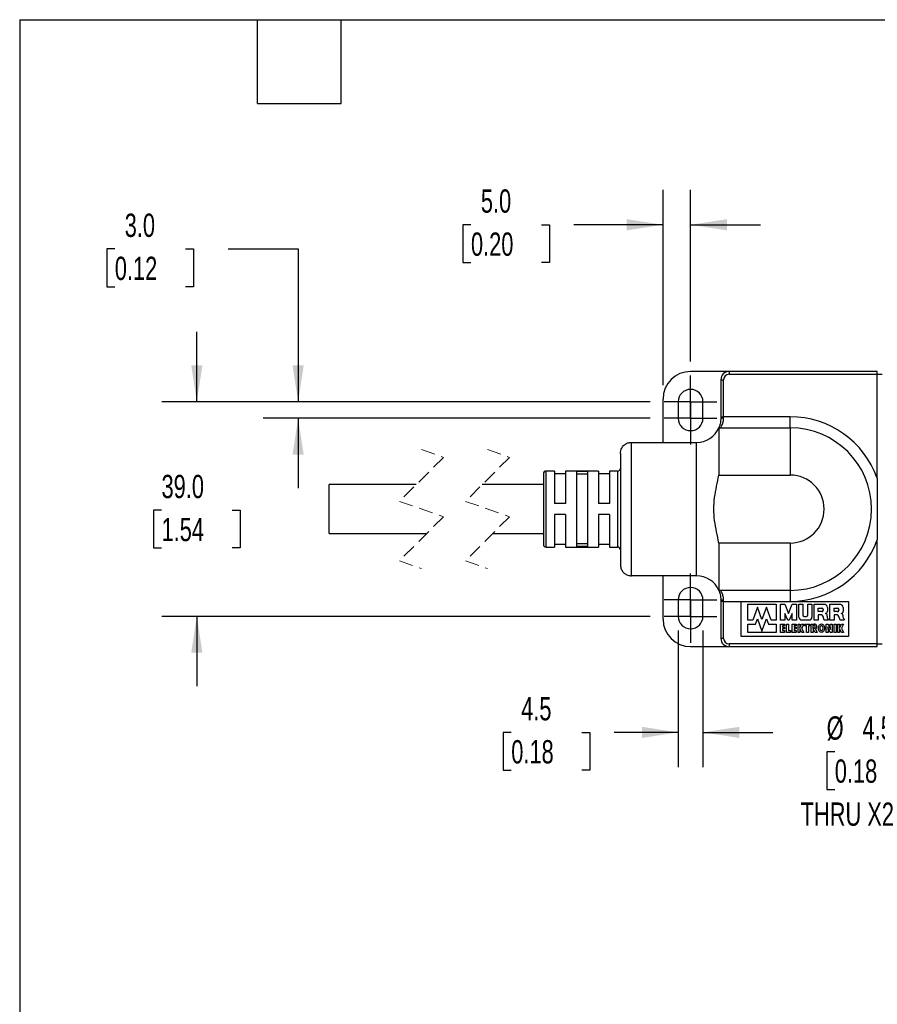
# Model space of a CAD drawing. Header units: millimetres. Extents: x 13 to 547, y 13 to 419.
# Tile 2 of 10: x 13 to 169, y 240 to 419. Entities that reach past the tile are written whole.
import ezdxf

# ---------------------------------------------------------------- set-up
doc = ezdxf.new("R2010")
doc.units = ezdxf.units.MM
doc.header["$LTSCALE"] = 2
for name, pattern in [('SLD-Center', [19.05, 15.24, -1.27, 1.27, -1.27]), ('SLD-Dashed', [1.905, 1.27, -0.635]), ('SLD-Solid', [0])]:
    doc.linetypes.add(name, pattern=pattern)
doc.layers.add('CENTER', color=40, linetype='SLD-Center')
doc.layers.add('DIMENSIONS', color=140, linetype='SLD-Solid', lineweight=25)
doc.layers.add('TEXT', color=140, linetype='SLD-Solid', lineweight=25)
doc.styles.add('SLDTEXTSTYLE0', font='TXT', dxfattribs={"width": 0.7})
doc.dimstyles.new('SLDDIMSTYLE1', dxfattribs={"dimtxt": 4.316016, "dimasz": 6.604, "dimexe": 0, "dimexo": 0.0625, "dimgap": 1.079004, "dimtad": 0, "dimtih": 1, "dimtoh": 1, "dimdec": 1, "dimrnd": 1e-09, "dimzin": 4, "dimdsep": 46, "dimtxsty": 'SLDTEXTSTYLE0', "dimsah": 1, "dimcen": 0.09, "dimadec": 0, "dimazin": 1, "dimtfac": 1, "dimtdec": 1, "dimtmove": 0, "dimatfit": 0, "dimfxl": 0, "dimfrac": 2, "dimtolj": 1, "dimtzin": 12, "dimarcsym": 0})
doc.dimstyles.new('SLDDIMSTYLE3', dxfattribs={"dimtxt": 4.316016, "dimasz": 6.604, "dimexe": 0, "dimexo": 0.0625, "dimgap": 1.079004, "dimtad": 0, "dimtih": 1, "dimtoh": 1, "dimdec": 1, "dimrnd": 1e-09, "dimzin": 12, "dimdsep": 46, "dimtxsty": 'SLDTEXTSTYLE0', "dimsah": 1, "dimcen": 0.09, "dimadec": 0, "dimazin": 3, "dimtfac": 1, "dimtdec": 1, "dimtmove": 0, "dimatfit": 0, "dimfxl": 0, "dimfrac": 2, "dimtolj": 1, "dimtzin": 12, "dimarcsym": 0})
doc.dimstyles.new('SLDDIMSTYLE4', dxfattribs={"dimtxt": 4.316016, "dimasz": 6.604, "dimexe": 0, "dimexo": 0.0625, "dimgap": 1.079004, "dimtad": 0, "dimtih": 1, "dimtoh": 1, "dimdec": 1, "dimrnd": 1e-09, "dimzin": 12, "dimdsep": 46, "dimtxsty": 'SLDTEXTSTYLE0', "dimsah": 1, "dimcen": 0, "dimadec": 0, "dimazin": 3, "dimtfac": 1, "dimtdec": 1, "dimtofl": 0, "dimtmove": 0, "dimatfit": 3, "dimfxl": 0, "dimfrac": 2, "dimtolj": 1, "dimtzin": 12, "dimarcsym": 0})

# ---------------------------------------------------------------- blocks, each defined once
blk = doc.blocks.new('_D_13')
at = {"layer": 'DIMENSIONS'}
for p, q in [((44.88, 349.67), (44.88, 362.37)), ((127.26, 349.67), (38.53, 349.67)), ((38.47, 329.97), (37.02, 329.97)), ((37.02, 329.97), (37.02, 323.11)), ((51.29, 329.97), (52.74, 329.97)), ((52.74, 329.97), (52.74, 323.11)), ((37.02, 323.11), (38.47, 323.11)), ((52.74, 323.11), (51.29, 323.11)), ((127.26, 310.67), (38.53, 310.67)), ((44.88, 310.67), (44.88, 297.97))]:
    blk.add_line(p, q, dxfattribs=at)
for points in [[(44.88, 349.67), (45.9, 356.27), (43.87, 356.27)], [(44.88, 310.67), (43.87, 304.07), (45.9, 304.07)]]:
    blk.add_solid(points, dxfattribs=at)
at = {"layer": 'DIMENSIONS', "char_height": 4.233, "attachment_point": 1, "style": 'SLDTEXTSTYLE0'}
for s, insert in [('39.0', (38.47, 336.39)), ('1.54', (38.47, 328.57))]:
    blk.add_mtext(s, dxfattribs=dict(at, insert=insert))
blk = doc.blocks.new('_D_14')
at = {"layer": 'DIMENSIONS'}
for p, q in [((29.98, 377.44), (28.53, 377.44)), ((28.53, 377.44), (28.53, 370.58)), ((42.81, 377.44), (44.25, 377.44)), ((44.25, 377.44), (44.25, 370.58)), ((50.59, 377.44), (63.29, 377.44)), ((63.29, 377.44), (63.29, 349.67)), ((28.53, 370.58), (29.98, 370.58)), ((44.25, 370.58), (42.81, 370.58)), ((127.26, 349.67), (56.94, 349.67)), ((127.26, 346.67), (56.94, 346.67)), ((63.29, 346.67), (63.29, 333.97))]:
    blk.add_line(p, q, dxfattribs=at)
for points in [[(63.29, 349.67), (64.3, 356.27), (62.27, 356.27)], [(63.29, 346.67), (62.27, 340.07), (64.3, 340.07)]]:
    blk.add_solid(points, dxfattribs=at)
at = {"layer": 'DIMENSIONS', "char_height": 4.233, "attachment_point": 1, "style": 'SLDTEXTSTYLE0'}
for s, insert in [('3.0', (31.78, 383.86)), ('0.12', (29.98, 376.03))]:
    blk.add_mtext(s, dxfattribs=dict(at, insert=insert))
blk = doc.blocks.new('_D_15')
at = {"layer": 'DIMENSIONS'}
for p, q in [((132.34, 308.13), (132.34, 283.24)), ((136.84, 308.13), (136.84, 283.24)), ((102.01, 289.59), (100.56, 289.59)), ((100.56, 289.59), (100.56, 282.73)), ((114.84, 289.59), (116.29, 289.59)), ((116.29, 289.59), (116.29, 282.73)), ((132.34, 289.59), (120.69, 289.59)), ((136.84, 289.59), (149.54, 289.59)), ((100.56, 282.73), (102.01, 282.73)), ((116.29, 282.73), (114.84, 282.73))]:
    blk.add_line(p, q, dxfattribs=at)
for points in [[(132.34, 289.59), (125.74, 290.6), (125.74, 288.57)], [(136.84, 289.59), (143.44, 288.57), (143.44, 290.6)]]:
    blk.add_solid(points, dxfattribs=at)
at = {"layer": 'DIMENSIONS', "char_height": 4.233, "attachment_point": 1, "style": 'SLDTEXTSTYLE0'}
for s, insert in [('4.5', (103.81, 296.01)), ('0.18', (102.01, 288.18))]:
    blk.add_mtext(s, dxfattribs=dict(at, insert=insert))
blk = doc.blocks.new('_D_16')
at = {"layer": 'DIMENSIONS'}
for p, q in [((207.01, 328), (194.1, 279.81)), ((160.79, 286.07), (159.34, 286.07)), ((159.34, 286.07), (159.34, 279.21)), ((173.61, 286.07), (175.06, 286.07)), ((175.06, 286.07), (175.06, 279.21)), ((159.34, 279.21), (160.79, 279.21)), ((175.06, 279.21), (173.61, 279.21)), ((194.1, 279.81), (182.98, 279.81))]:
    blk.add_line(p, q, dxfattribs=at)
blk.add_solid([(207.01, 328), (204.32, 321.88), (206.28, 321.36)], dxfattribs=at)
at = {"layer": 'DIMENSIONS', "char_height": 4.233, "attachment_point": 1, "style": 'SLDTEXTSTYLE0'}
for s, insert in [('%%c', (159.32, 292.5)), ('4.5', (165.84, 292.5)), ('0.18', (160.79, 284.67)), ('THRU X2', (154.59, 276.85))]:
    blk.add_mtext(s, dxfattribs=dict(at, insert=insert))
blk = doc.blocks.new('_D_17')
at = {"layer": 'DIMENSIONS'}
for p, q in [((129.59, 352.71), (129.59, 388.18)), ((134.59, 357), (134.59, 388.18)), ((94.69, 381.83), (93.24, 381.83)), ((93.24, 381.83), (93.24, 374.97)), ((107.52, 381.83), (108.97, 381.83)), ((108.97, 381.83), (108.97, 374.97)), ((129.59, 381.83), (113.36, 381.83)), ((134.59, 381.83), (147.29, 381.83)), ((93.24, 374.97), (94.69, 374.97)), ((108.97, 374.97), (107.52, 374.97))]:
    blk.add_line(p, q, dxfattribs=at)
for points in [[(129.59, 381.83), (122.99, 382.85), (122.99, 380.82)], [(134.59, 381.83), (141.19, 380.82), (141.19, 382.85)]]:
    blk.add_solid(points, dxfattribs=at)
at = {"layer": 'DIMENSIONS', "char_height": 4.233, "attachment_point": 1, "style": 'SLDTEXTSTYLE0'}
for s, insert in [('5.0', (96.49, 388.26)), ('0.20', (94.69, 380.43))]:
    blk.add_mtext(s, dxfattribs=dict(at, insert=insert))
blk = doc.blocks.new('SW_CENTERMARKSYMBOL_0')
at = {"layer": 'CENTER', "color": 0}
for p, q in [((0, 2.54), (0, 4.79)), ((0, 0), (0, 2.54)), ((-2.54, 0), (-4.79, 0)), ((0, 0), (-2.54, 0)), ((0, 0), (0, -2.54)), ((0, 0), (2.54, 0)), ((2.54, 0), (4.79, 0)), ((0, -2.54), (0, -4.79))]:
    blk.add_line(p, q, dxfattribs=at)
blk = doc.blocks.new('SW_CENTERMARKSYMBOL_1')
at = {"layer": 'CENTER', "color": 0}
for p, q in [((0, 2.54), (0, 4.79)), ((0, 0), (0, 2.54)), ((-2.54, 0), (-4.79, 0)), ((0, 0), (-2.54, 0)), ((0, 0), (0, -2.54)), ((0, 0), (2.54, 0)), ((2.54, 0), (4.79, 0)), ((0, -2.54), (0, -4.79))]:
    blk.add_line(p, q, dxfattribs=at)
blk = doc.blocks.new('SW_CENTERMARKSYMBOL_2')
at = {"layer": 'CENTER', "color": 0}
for p, q in [((0, 2.54), (0, 4.79)), ((0, 0), (0, 2.54)), ((-2.54, 0), (-4.79, 0)), ((0, 0), (-2.54, 0)), ((0, 0), (0, -2.54)), ((0, 0), (2.54, 0)), ((2.54, 0), (4.79, 0)), ((0, -2.54), (0, -4.79))]:
    blk.add_line(p, q, dxfattribs=at)
blk = doc.blocks.new('SW_CENTERMARKSYMBOL_3')
at = {"layer": 'CENTER', "color": 0}
for p, q in [((0, 2.54), (0, 4.79)), ((0, 0), (0, 2.54)), ((-2.54, 0), (-4.79, 0)), ((0, 0), (-2.54, 0)), ((0, 0), (0, -2.54)), ((0, 0), (2.54, 0)), ((2.54, 0), (4.79, 0)), ((0, -2.54), (0, -4.79))]:
    blk.add_line(p, q, dxfattribs=at)

msp = doc.modelspace()

# ---------------------------------------------------------------- linework, layer by layer
for p, q in [((141.59, 355.17), (134.59, 355.17)), ((141.59, 355.17), (141.59, 354.67)), ((168.49, 355.17), (141.59, 355.17)), ((141.59, 354.67), (168.49, 354.67)), ((168.49, 354.67), (168.49, 355.17)), ((168.49, 335.79), (168.49, 354.67)), ((168.49, 354.67), (169.39, 354.67)), ((140.09, 353.67), (140.09, 346.94)), ((140.09, 353.67), (140.59, 353.67)), ((140.59, 346.94), (140.59, 353.67)), ((129.59, 342.29), (129.59, 350.17)), ((132.34, 349.67), (132.34, 346.67)), ((136.84, 346.67), (136.84, 349.67)), ((140.09, 346.94), (140.09, 346.69)), ((140.09, 346.94), (140.59, 346.94)), ((140.59, 346.74), (140.59, 346.94)), ((152.69, 346.94), (140.59, 346.94)), ((152.69, 344.94), (152.69, 346.94)), ((139.73, 344.94), (139.73, 336.34)), ((139.73, 344.94), (152.69, 344.94)), ((152.69, 344.94), (152.69, 336.34)), ((123.84, 342.29), (135.69, 342.29)), ((123.84, 318.05), (123.84, 342.29)), ((135.69, 318.05), (135.69, 342.29)), ((121.84, 340.29), (121.84, 320.05)), ((107.84, 336.57), (107.84, 323.77)), ((109.84, 337.07), (108.34, 337.07)), ((108.34, 323.27), (108.34, 337.07)), ((109.84, 337.07), (109.84, 331.17)), ((111.84, 336.57), (109.84, 336.57)), ((117.84, 337.07), (111.84, 337.07)), ((111.84, 337.07), (111.84, 331.17)), ((115.84, 337), (113.84, 337)), ((113.84, 337), (113.84, 323.34)), ((115.84, 336.49), (113.84, 336.49)), ((115.84, 337), (115.84, 323.34)), ((117.84, 337.07), (117.84, 331.17)), ((119.84, 336.57), (117.84, 336.57)), ((121.34, 337.07), (119.84, 337.07)), ((119.84, 337.07), (119.84, 331.17)), ((121.34, 337.07), (121.34, 323.27)), ((84.75, 334.62), (68.91, 334.62)), ((68.91, 330.17), (68.91, 334.62)), ((107.84, 334.62), (96.75, 334.62)), ((139.73, 336.34), (152.69, 336.34)), ((168.49, 335.79), (168.49, 324.56)), ((111.84, 331.17), (109.84, 331.17)), ((119.84, 331.17), (117.84, 331.17)), ((68.91, 325.72), (68.91, 330.17)), ((111.84, 329.17), (109.84, 329.17)), ((109.84, 329.17), (109.84, 323.27)), ((111.84, 329.17), (111.84, 323.27)), ((119.84, 329.17), (117.84, 329.17)), ((117.84, 329.17), (117.84, 323.27)), ((119.84, 329.17), (119.84, 323.27)), ((68.91, 325.72), (86.65, 325.72)), ((98.65, 325.72), (107.84, 325.72)), ((139.73, 324), (139.73, 315.4)), ((152.69, 324), (139.73, 324)), ((152.69, 324), (152.69, 315.4)), ((168.49, 305.67), (168.49, 324.56)), ((108.34, 323.27), (109.84, 323.27)), ((109.84, 323.77), (111.84, 323.77)), ((111.84, 323.27), (117.84, 323.27)), ((115.84, 323.85), (113.84, 323.85)), ((115.84, 323.34), (113.84, 323.34)), ((117.84, 323.77), (119.84, 323.77)), ((119.84, 323.27), (121.34, 323.27)), ((135.69, 318.05), (123.84, 318.05)), ((129.59, 310.17), (129.59, 318.05)), ((152.69, 315.4), (139.73, 315.4)), ((152.69, 315.4), (152.69, 313.4)), ((132.34, 313.67), (132.34, 310.67)), ((136.84, 310.67), (136.84, 313.67)), ((140.09, 313.65), (140.09, 313.4)), ((140.59, 313.4), (140.09, 313.4)), ((140.09, 313.4), (140.09, 306.67)), ((140.59, 313.4), (140.59, 313.6)), ((140.59, 313.4), (152.69, 313.4)), ((140.59, 306.67), (140.59, 313.4)), ((143.79, 313.36), (163.31, 313.36)), ((143.79, 307.03), (143.79, 313.36)), ((163.31, 313.36), (163.31, 307.03)), ((144.99, 310), (144.99, 312.86)), ((144.99, 312.86), (150.12, 312.86)), ((146.74, 312.36), (145.88, 310)), ((147.55, 310.11), (146.74, 312.36)), ((148.37, 312.36), (147.55, 310.11)), ((149.23, 310), (148.37, 312.36)), ((150.12, 312.86), (150.12, 310)), ((150.92, 310), (150.92, 312.86)), ((150.92, 312.86), (151.71, 312.86)), ((151.71, 312.86), (152.39, 311.19)), ((152.39, 311.19), (153.07, 312.86)), ((153.07, 312.86), (153.85, 312.86)), ((153.85, 312.86), (153.85, 310)), ((154.26, 312.86), (155.01, 312.86)), ((154.26, 310.53), (154.26, 312.86)), ((155.01, 312.86), (155.01, 310.93)), ((155.89, 310.93), (155.89, 312.86)), ((155.89, 312.86), (156.64, 312.86)), ((156.64, 312.86), (156.64, 310.53)), ((157.05, 312.86), (158.82, 312.86)), ((157.05, 310), (157.05, 312.86)), ((157.8, 312.16), (158.41, 312.16)), ((157.8, 311.53), (157.8, 312.16)), ((158.41, 311.53), (157.8, 311.53)), ((158.68, 311.92), (158.68, 311.78)), ((159.45, 312.28), (159.45, 311.59)), ((159.91, 310), (159.91, 312.86)), ((159.91, 312.86), (161.68, 312.86)), ((160.66, 311.53), (160.66, 312.16)), ((160.66, 312.16), (161.27, 312.16)), ((161.27, 311.53), (160.66, 311.53)), ((161.54, 311.92), (161.54, 311.78)), ((162.31, 312.28), (162.31, 311.59)), ((145.88, 310), (144.99, 310)), ((146.38, 309.27), (146.73, 310.23)), ((146.73, 310.23), (147.55, 307.96)), ((147.55, 307.96), (148.38, 310.23)), ((148.38, 310.23), (148.73, 309.27)), ((150.12, 310), (149.23, 310)), ((151.71, 310), (150.92, 310)), ((152.25, 310), (151.71, 311.21)), ((151.71, 311.21), (151.71, 310)), ((152.52, 310), (152.25, 310)), ((153.07, 311.21), (152.52, 310)), ((153.07, 310), (153.07, 311.21)), ((153.85, 310), (153.07, 310)), ((156.17, 310), (154.77, 310)), ((155.26, 310.66), (155.68, 310.66)), ((157.8, 310), (157.05, 310)), ((157.8, 310.94), (157.8, 310)), ((158.38, 310.94), (157.8, 310.94)), ((158.87, 310), (158.68, 310.65)), ((159.66, 310), (158.87, 310)), ((160.66, 310), (159.91, 310)), ((161.24, 310.94), (160.66, 310.94)), ((160.66, 310.94), (160.66, 310)), ((161.74, 310), (161.55, 310.65)), ((162.52, 310), (161.74, 310)), ((145.01, 307.76), (145.01, 309.27)), ((145.01, 309.27), (146.38, 309.27)), ((150.15, 307.76), (145.01, 307.76)), ((148.73, 309.27), (150.15, 309.27)), ((150.15, 309.27), (150.15, 307.76)), ((150.92, 309.27), (151.63, 309.27)), ((150.92, 307.76), (150.92, 309.27)), ((151.63, 307.76), (150.92, 307.76)), ((151.63, 308.96), (151.28, 308.96)), ((151.28, 308.96), (151.28, 308.7)), ((151.28, 308.7), (151.63, 308.7)), ((151.63, 308.39), (151.28, 308.39)), ((151.28, 308.39), (151.28, 308.08)), ((151.28, 308.08), (151.63, 308.08)), ((151.63, 309.27), (151.63, 308.96)), ((151.63, 308.7), (151.63, 308.39)), ((151.63, 308.08), (151.63, 307.76)), ((152.03, 309.27), (152.4, 309.27)), ((152.03, 307.76), (152.03, 309.27)), ((152.75, 307.76), (152.03, 307.76)), ((152.4, 309.27), (152.4, 308.08)), ((152.4, 308.08), (152.75, 308.08)), ((152.75, 308.08), (152.75, 307.76)), ((153.04, 307.76), (153.04, 309.27)), ((153.04, 309.27), (153.75, 309.27)), ((153.75, 307.76), (153.04, 307.76)), ((153.75, 308.96), (153.4, 308.96)), ((153.4, 308.96), (153.4, 308.7)), ((153.4, 308.7), (153.75, 308.7)), ((153.4, 308.39), (153.4, 308.08)), ((153.75, 308.39), (153.4, 308.39)), ((153.4, 308.08), (153.75, 308.08)), ((153.75, 309.27), (153.75, 308.96)), ((153.75, 308.7), (153.75, 308.39)), ((153.75, 308.08), (153.75, 307.76)), ((154.11, 307.76), (154.11, 309.27)), ((154.11, 309.27), (154.44, 309.27)), ((154.44, 307.76), (154.11, 307.76)), ((154.44, 308.6), (154.77, 309.27)), ((154.44, 309.27), (154.44, 308.6)), ((154.8, 307.76), (154.44, 308.49)), ((154.44, 308.49), (154.44, 307.76)), ((154.77, 309.27), (155.14, 309.27)), ((155.14, 309.27), (154.77, 308.54)), ((154.77, 308.54), (155.16, 307.76)), ((155.16, 307.76), (154.8, 307.76)), ((155.36, 308.93), (155.36, 309.27)), ((155.36, 309.27), (156.27, 309.27)), ((155.63, 308.93), (155.36, 308.93)), ((155.63, 307.76), (155.63, 308.93)), ((156, 307.76), (155.63, 307.76)), ((156.27, 308.93), (156, 308.93)), ((156, 308.93), (156, 307.76)), ((156.27, 309.27), (156.27, 308.93)), ((156.52, 309.27), (157.06, 309.27)), ((156.52, 307.76), (156.52, 309.27)), ((156.87, 307.76), (156.52, 307.76)), ((156.87, 309.07), (156.96, 309.07)), ((156.87, 308.5), (156.87, 309.07)), ((156.96, 308.5), (156.87, 308.5)), ((157.21, 307.76), (156.87, 308.44)), ((156.87, 308.44), (156.87, 307.76)), ((157.58, 307.76), (157.21, 307.76)), ((157.27, 308.38), (157.58, 307.76)), ((159.2, 309.27), (159.56, 309.27)), ((159.2, 307.76), (159.2, 309.27)), ((159.57, 307.76), (159.2, 307.76)), ((159.95, 307.76), (159.54, 308.76)), ((159.54, 308.76), (159.57, 307.76)), ((159.56, 309.27), (160, 308.28)), ((160, 308.28), (159.94, 309.27)), ((159.94, 309.27), (160.31, 309.27)), ((160.31, 307.76), (159.95, 307.76)), ((160.31, 309.27), (160.31, 307.76)), ((160.66, 309.27), (161.05, 309.27)), ((160.66, 307.76), (160.66, 309.27)), ((161.05, 307.76), (160.66, 307.76)), ((161.05, 309.27), (161.05, 307.76)), ((161.33, 307.76), (161.33, 309.27)), ((161.33, 309.27), (161.67, 309.27)), ((161.67, 307.76), (161.33, 307.76)), ((161.67, 308.6), (162, 309.27)), ((161.67, 309.27), (161.67, 308.6)), ((162.03, 307.76), (161.67, 308.49)), ((161.67, 308.49), (161.67, 307.76)), ((162, 309.27), (162.36, 309.27)), ((162.36, 309.27), (162, 308.54)), ((162, 308.54), (162.39, 307.76)), ((162.39, 307.76), (162.03, 307.76)), ((140.59, 306.67), (140.09, 306.67)), ((163.31, 307.03), (143.79, 307.03)), ((134.59, 305.17), (141.59, 305.17)), ((141.59, 305.67), (141.59, 305.17)), ((168.49, 305.67), (141.59, 305.67)), ((141.59, 305.17), (168.49, 305.17)), ((168.49, 305.17), (168.49, 305.67)), ((168.49, 305.67), (169.39, 305.67))]:
    msp.add_line(p, q)
at = {"color": 7, "linetype": 'SLD-Dashed', "lineweight": 18}
for p, q in [((85.7, 340.97), (89.7, 339.57)), ((97.7, 340.97), (101.7, 339.57)), ((89.7, 339.57), (81.7, 331.57)), ((101.7, 339.57), (93.7, 331.57)), ((81.7, 331.57), (89.7, 328.77)), ((93.7, 331.57), (101.7, 328.77)), ((89.7, 328.77), (81.7, 320.77)), ((101.7, 328.77), (93.7, 320.77)), ((81.7, 320.77), (85.7, 319.37)), ((93.7, 320.77), (97.7, 319.37))]:
    msp.add_line(p, q, dxfattribs=at)
at = {"flags": 128}
for points in [[(158.48, 307.78), (158.38, 307.76), (158.28, 307.78), (158.18, 307.81), (158.09, 307.87), (158.01, 307.94), (157.94, 308.04), (157.88, 308.15), (157.84, 308.27), (157.81, 308.4), (157.8, 308.53), (157.81, 308.66), (157.84, 308.79), (157.88, 308.91), (157.94, 309.02), (158.01, 309.12), (158.09, 309.19), (158.18, 309.25), (158.28, 309.28), (158.38, 309.3), (158.48, 309.28), (158.57, 309.25), (158.67, 309.19), (158.75, 309.12), (158.82, 309.02), (158.88, 308.91), (158.92, 308.79), (158.94, 308.66), (158.95, 308.53), (158.94, 308.4), (158.92, 308.27), (158.88, 308.15), (158.82, 308.04), (158.75, 307.94), (158.67, 307.87), (158.57, 307.81), (158.48, 307.78)], [(158.42, 308.06), (158.38, 308.06), (158.33, 308.06), (158.29, 308.09), (158.24, 308.12), (158.2, 308.17), (158.17, 308.23), (158.14, 308.29), (158.12, 308.37), (158.11, 308.45), (158.11, 308.53), (158.11, 308.61), (158.12, 308.69), (158.14, 308.77), (158.17, 308.83), (158.2, 308.89), (158.24, 308.94), (158.29, 308.97), (158.33, 308.99), (158.38, 309), (158.42, 308.99), (158.47, 308.97), (158.51, 308.94), (158.55, 308.89), (158.58, 308.83), (158.61, 308.77), (158.63, 308.69), (158.64, 308.61), (158.65, 308.53), (158.64, 308.45), (158.63, 308.37), (158.61, 308.29), (158.58, 308.23), (158.55, 308.17), (158.51, 308.12), (158.47, 308.09), (158.42, 308.06)]]:
    msp.add_lwpolyline(points, dxfattribs=at)
for centre, radius, start, end in [((134.59, 350.17), 5, 90, 180), ((141.59, 353.67), 1.5, 90.0001, 180), ((141.59, 353.67), 1, 90, 180), ((134.59, 349.67), 2.25, 360, 180), ((134.59, 346.67), 2.25, 180, 0), ((152.69, 330.17), 16.77, 19.5622, 90), ((135.69, 346.69), 4.4, 270, 336.5336), ((152.69, 330.17), 14.77, 270, 90), ((108.34, 336.57), 0.5, 90.0003, 179.9996), ((121.34, 337.57), 0.5, 270, 0.0003), ((152.69, 330.17), 6.17, 270, 90), ((152.69, 330.17), 16.77, 270, 340.4377), ((108.34, 323.77), 0.5, 180.0004, 269.9997), ((121.34, 322.77), 0.5, 359.9997, 90), ((135.69, 313.65), 4.4, 23.4664, 90), ((134.59, 313.67), 2.25, 360, 180), ((158.41, 311.9), 0.267, 4.2195, 90.0003), ((158.41, 311.79), 0.266, 270.0001, 357.2369), ((158.82, 312.23), 0.628, 4.4185, 89.9998), ((159.06, 311.59), 0.384, 278.3191, 359.9998), ((161.27, 311.9), 0.267, 4.2195, 90.0001), ((161.27, 311.79), 0.266, 270, 357.2372), ((161.68, 312.23), 0.628, 4.4184, 89.9999), ((161.93, 311.59), 0.384, 278.3189, 0), ((134.59, 310.17), 5, 180, 270), ((134.59, 310.67), 2.25, 180, 0), ((154.79, 310.53), 0.523, 180, 268.5679), ((155.27, 310.93), 0.268, 180.0002, 267.0736), ((155.62, 310.93), 0.276, 283.543, 360), ((156.11, 310.53), 0.526, 276.5293, 0), ((158.28, 310.53), 0.421, 16.4505, 76.4235), ((158.87, 310.7), 0.57, 9.8051, 63.9996), ((154.82, 310), 4.68, 4.5874, 9.8049), ((160.06, 310.42), 0.581, 184.5876, 226.1325), ((161.14, 310.53), 0.421, 16.4508, 76.4232), ((161.73, 310.7), 0.57, 9.8048, 63.9997), ((157.68, 310), 4.68, 4.5873, 9.8053), ((162.93, 310.42), 0.581, 184.5873, 226.1326), ((156.96, 308.79), 0.28, 9.1655, 90.0006), ((156.96, 308.78), 0.281, 269.9998, 10.0555), ((157.06, 308.8), 0.468, 297.02, 89.9999), ((141.59, 306.67), 1.5, 180, 269.9999), ((141.59, 306.67), 1, 180, 270)]:
    msp.add_arc(centre, radius, start, end)
for points, knots in [([(140.09, 346.69), (140.08, 346.51), (140.07, 346.16), (139.98, 345.68), (139.86, 345.28), (139.74, 344.97), (139.65, 344.78), (139.61, 344.69), (139.6, 344.67)], [0, 0, 0, 0, 0.257886, 0.495275, 0.699473, 0.859405, 0.96379, 1, 1, 1, 1]), ([(140.04, 344.94), (140.05, 344.95), (140.08, 344.99), (140.18, 345.17), (140.36, 345.51), (140.5, 345.96), (140.58, 346.39), (140.59, 346.62), (140.59, 346.74)], [0, 0, 0, 0, 0.021498, 0.083306, 0.315242, 0.628279, 0.814245, 1, 1, 1, 1]), ([(140.09, 346.69), (140.1, 346.7), (140.15, 346.72), (140.26, 346.73), (140.41, 346.74), (140.53, 346.74), (140.59, 346.74)], [0, 0, 0, 0, 0.084037, 0.300566, 0.621818, 1, 1, 1, 1]), ([(121.84, 340.29), (121.84, 340.3), (121.84, 340.45), (121.89, 340.83), (122.12, 341.39), (122.58, 341.89), (123.17, 342.23), (123.62, 342.27), (123.84, 342.29)], [0, 0, 0, 0, 0.004827, 0.149688, 0.363419, 0.575547, 0.78747, 1, 1, 1, 1]), ([(139.73, 324), (139.59, 324.68), (139.32, 326.03), (138.92, 328.08), (138.77, 330.18), (138.92, 332.27), (139.33, 334.32), (139.59, 335.67), (139.73, 336.34)], [0, 0, 0, 0, 0.165828, 0.331565, 0.500451, 0.66934, 0.834596, 1, 1, 1, 1]), ([(121.84, 320.05), (121.84, 320.05), (121.84, 319.89), (121.89, 319.51), (122.12, 318.95), (122.58, 318.45), (123.17, 318.12), (123.62, 318.07), (123.84, 318.05)], [0, 0, 0, 0, 0.004827, 0.149688, 0.363419, 0.575547, 0.78747, 1, 1, 1, 1]), ([(139.65, 315.58), (139.67, 315.52), (139.75, 315.36), (139.86, 315.07), (139.98, 314.66), (140.07, 314.18), (140.08, 313.83), (140.09, 313.65)], [0, 0, 0, 0, 0.093294, 0.262253, 0.477328, 0.727105, 1, 1, 1, 1]), ([(140.59, 313.6), (140.59, 313.72), (140.58, 313.96), (140.5, 314.39), (140.36, 314.83), (140.18, 315.18), (140.08, 315.35), (140.05, 315.39), (140.04, 315.4)], [0, 0, 0, 0, 0.186445, 0.369355, 0.692144, 0.91622, 0.97995, 1, 1, 1, 1]), ([(140.59, 313.6), (140.53, 313.6), (140.41, 313.6), (140.26, 313.62), (140.15, 313.62), (140.1, 313.64), (140.09, 313.65)], [0, 0, 0, 0, 0.378182, 0.699434, 0.915963, 1, 1, 1, 1])]:
    msp.add_open_spline(points, degree=3, knots=knots)
at = {"layer": 'TEXT'}
for p, q in [((12.7, 419.1), (546.1, 419.1)), ((12.7, 419.1), (12.7, 12.7)), ((55.88, 403.86), (55.88, 419.1)), ((71.12, 403.86), (71.12, 419.1)), ((55.88, 403.86), (71.12, 403.86))]:
    msp.add_line(p, q, dxfattribs=at)

# ---------------------------------------------------------------- block references
at = {"layer": 'CENTER'}
for name, p in [('SW_CENTERMARKSYMBOL_0', (134.59, 349.67)), ('SW_CENTERMARKSYMBOL_1', (134.59, 346.67)), ('SW_CENTERMARKSYMBOL_2', (134.59, 313.67)), ('SW_CENTERMARKSYMBOL_3', (134.59, 310.67))]:
    msp.add_blockref(name, p, dxfattribs=at)

# ---------------------------------------------------------------- dimensions: what is measured, and where the dimension line sits
at = {"layer": 'DIMENSIONS'}
for base, p1, p2, dimstyle, picture, middle in [((129.59, 381.83), (134.59, 354.46), (129.59, 350.17), 'SLDDIMSTYLE1', '_D_17', (101.1, 381.83)), ((136.84, 289.59), (132.34, 310.67), (136.84, 310.67), 'SLDDIMSTYLE3', '_D_15', (108.42, 289.59))]:
    dim = msp.add_linear_dim(base=base, p1=p1, p2=p2, dimstyle=dimstyle, dxfattribs=at)
    dim.commit()
    dim.dimension.update_dxf_attribs({"geometry": picture, "text_midpoint": middle, "dimtype": 160})
for base, p1, p2, picture, middle in [((63.29, 349.67), (129.8, 346.67), (129.8, 349.67), '_D_14', (63.29, 377.44)), ((44.88, 310.67), (129.8, 349.67), (129.8, 310.67), '_D_13', (44.88, 329.97))]:
    dim = msp.add_linear_dim(base=base, p1=p1, p2=p2, angle=90, dimstyle='SLDDIMSTYLE1', dxfattribs=at)
    dim.commit()
    dim.dimension.update_dxf_attribs({"geometry": picture, "text_midpoint": middle, "dimtype": 160})
dim = msp.add_diameter_dim_2p(p1=(208.17, 332.34), p2=(207.01, 328), text='<>\\PTHRU X2', dimstyle='SLDDIMSTYLE4', dxfattribs=at)
dim.commit()
dim.dimension.update_dxf_attribs({"geometry": '_D_16', "text_midpoint": (167.2, 282.64), "dimtype": 163})

doc.saveas('drawing.dxf')
